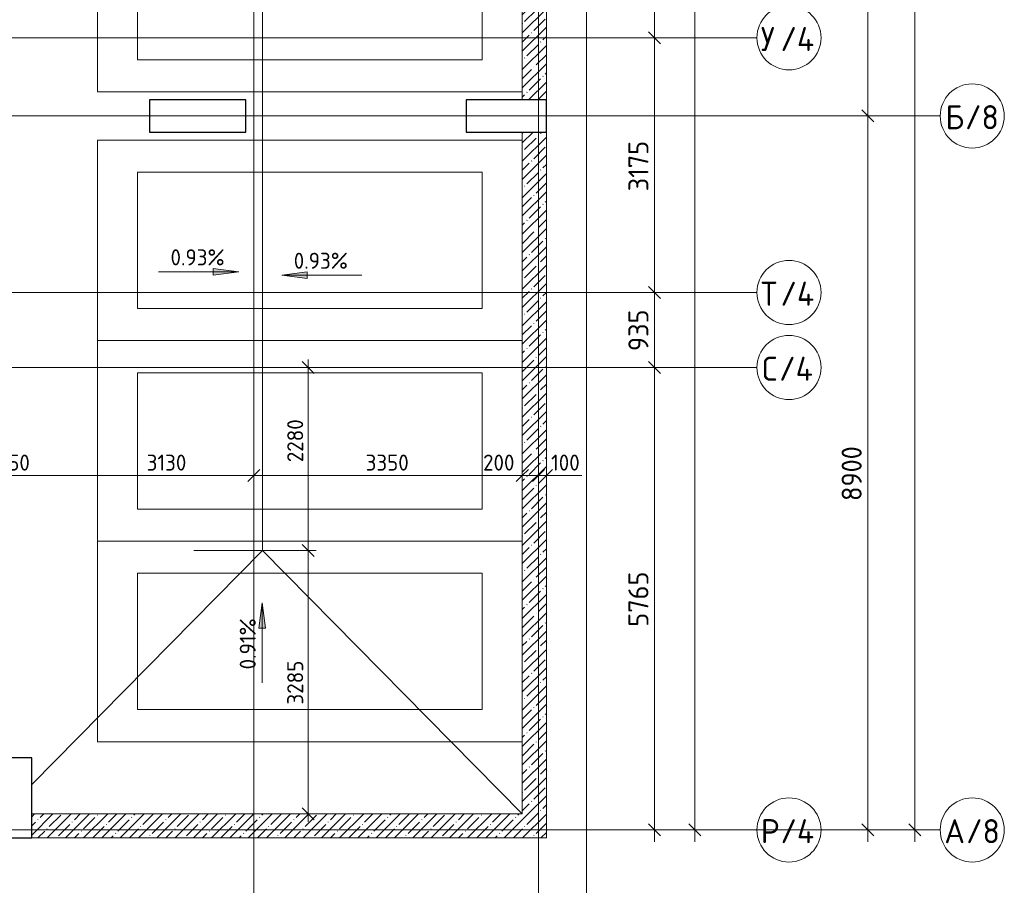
# Model space of a CAD drawing. Header units: millimetres. Extents: x 93132 to 156147, y -10965 to 65044.
# Tile 52 of 58: x 135350 to 147632, y 34510 to 45300. Entities that reach past the tile are written whole.
import ezdxf

# ---------------------------------------------------------------- set-up
doc = ezdxf.new("R2010")
doc.units = ezdxf.units.MM
doc.linetypes.add('4_ Штрихпунктир_ 10 х 2 мм', pattern=[14, 10, -2, 0, -2])
for name, color, linetype, lineweight in [('A-ANNO-DIMS', 7, 'Continuous', 5), ('A-ANNO-DIMS-100', 7, 'Continuous', 5), ('A-FLOR', 7, 'Continuous', 13), ('A-WALL', 7, 'Continuous', 13), ('A-WALL-PATT', 7, 'Continuous', 13), ('C-PRKG', 7, 'Continuous', 13), ('G-ANNO-DIMS', 7, 'Continuous', 5), ('S-COLS', 7, 'Continuous', 25), ('S-GRID', 7, 'Continuous', 5), ('S-GRID-IDEN', 7, 'Continuous', 5)]:
    doc.layers.add(name, color=color, linetype=linetype, lineweight=lineweight)
doc.styles.add('GOST Common_1', font='GOST_Common.ttf', dxfattribs={"height": 300})
doc.styles.add('GOST Common_2', font='GOST_Common.ttf', dxfattribs={"height": 200})
doc.styles.add('GOST Common_3', font='GOST_Common.ttf', dxfattribs={"height": 250})
doc.dimstyles.new('2_5_мм', dxfattribs={"dimscale": 304.8, "dimtxt": 251.428749, "dimasz": 0.492126, "dimexe": 0.492126, "dimexo": 0.492126, "dimgap": 0, "dimtad": 1, "dimdec": 5, "dimrnd": 1e-05, "dimdsep": 46, "dimtxsty": 'GOST Common_3', "dimblk1": 'OBLIQUE', "dimblk2": 'OBLIQUE', "dimsah": 1, "dimcen": 0.09, "dimdle": 0.492126, "dimadec": 5, "dimazin": 2, "dimtfac": 1, "dimtdec": 4, "dimtix": 1, "dimtmove": 0, "dimatfit": 3, "dimfxl": 1, "dimtvp": 1, "dimtolj": 1, "dimtzin": 0, "dimarcsym": 2})
doc.dimstyles.new('2_мм', dxfattribs={"dimscale": 304.8, "dimtxt": 201.142999, "dimasz": 0.492126, "dimexe": 0.328084, "dimexo": 0.492126, "dimgap": 0, "dimtad": 1, "dimdec": 0, "dimdsep": 46, "dimtxsty": 'GOST Common_2', "dimblk1": 'OBLIQUE', "dimblk2": 'OBLIQUE', "dimsah": 1, "dimcen": 0.09, "dimdle": 0.328084, "dimadec": 5, "dimazin": 2, "dimtfac": 1, "dimtdec": 4, "dimtix": 1, "dimtmove": 0, "dimatfit": 3, "dimfxl": 1, "dimtvp": 1, "dimtolj": 1, "dimtzin": 0, "dimarcsym": 2})
doc.dimstyles.new('2_мм_1', dxfattribs={"dimscale": 304.8, "dimtxt": 201.142999, "dimasz": 0.492126, "dimexe": 0.328084, "dimexo": 0.492126, "dimgap": 0, "dimtad": 1, "dimdec": 0, "dimdsep": 46, "dimtxsty": 'GOST Common_2', "dimblk1": 'OBLIQUE', "dimblk2": 'OBLIQUE', "dimsah": 1, "dimcen": 0.09, "dimdle": 0.328084, "dimadec": 5, "dimazin": 2, "dimtfac": 1, "dimtdec": 4, "dimtix": 1, "dimtmove": 1, "dimatfit": 3, "dimfxl": 1, "dimtvp": 1, "dimtolj": 1, "dimtzin": 0, "dimarcsym": 2})
pattern_1 = [(45, (0, 0), (-114.04925, 114.04925), []), (45, (114.05, 0), (-114.04925, 114.04925), [201.612, -40.322, 3.353, -36.97])]

# ---------------------------------------------------------------- blocks, each defined once
blk = doc.blocks.new('АР_Машиноместо - 5300x2500_С-V1--01_Подвал_МП_часть Г')
at = {"layer": 'C-PRKG'}
for p, q in [((2500, 0), (0, 0)), ((0, 0), (0, -5300)), ((2500, 0), (2500, -5300)), ((400, -500), (400, -4800)), ((400, -500), (2100, -500)), ((2100, -500), (2100, -4800)), ((400, -4800), (2100, -4800))]:
    blk.add_line(p, q, dxfattribs=at)
blk = doc.blocks.new('АР_Машиноместо - 5300x2500_С-3113488--01_Подвал_МП_часть Г')
at = {"layer": 'C-PRKG'}
for p, q in [((0, 0), (0, 5300)), ((2500, 0), (2500, 5300)), ((400, 4800), (2100, 4800)), ((400, 500), (400, 4800)), ((2100, 500), (2100, 4800)), ((400, 500), (2100, 500)), ((2500, 0), (0, 0))]:
    blk.add_line(p, q, dxfattribs=at)
blk = doc.blocks.new('Ось сетки - 8_0 мм-31302--01_Подвал_МП_часть Г')
at = {"layer": 'S-GRID-IDEN'}
blk.add_circle((0, 0), 4, dxfattribs=at)
blk = doc.blocks.new('DIMBLOCK58--01_Подвал_МП_часть Г')
at = {"layer": 'A-ANNO-DIMS-100', "transparency": 16777216}
for p, q in [((135090, 39574), (135090, 39718)), ((135140, 39574), (135140, 39718)), ((135090, 39618), (135140, 39618)), ((135090, 39618), (135090, 39574)), ((135107, 39618), (135115, 39618)), ((135486, 39618), (135107, 39618)), ((135140, 39618), (135140, 39574))]:
    blk.add_line(p, q, dxfattribs=at)
at = {"layer": 'A-ANNO-DIMS-100', "lineweight": 25, "transparency": 16777216}
for p, q in [((135090, 39618), (135165, 39693)), ((135140, 39618), (135215, 39693)), ((135090, 39618), (135015, 39543)), ((135140, 39618), (135065, 39543))]:
    blk.add_line(p, q, dxfattribs=at)
at = {"layer": 'A-ANNO-DIMS-100', "color": 0, "transparency": 16777216, "insert": (135207, 39879), "char_height": 200, "width": 335.47, "attachment_point": 1, "line_spacing_factor": 1.022761, "style": 'GOST Common_2'}
blk.add_mtext('50', dxfattribs=at)
blk = doc.blocks.new('_Oblique')
at = {"color": 0, "linetype": 'ByBlock', "lineweight": -2}
blk.add_line((-0.5, -0.5), (0.5, 0.5), dxfattribs=at)
blk = doc.blocks.new('DIMBLOCK59--01_Подвал_МП_часть Г')
at = {"layer": 'A-ANNO-DIMS-100', "transparency": 16777216}
for p, q in [((135140, 39574), (135140, 39718)), ((138270, 39574), (138270, 39718)), ((135140, 39618), (138270, 39618)), ((135140, 39618), (135140, 39574)), ((136834, 39618), (136705, 39618)), ((137456, 39618), (136834, 39618)), ((138270, 39618), (138270, 39574))]:
    blk.add_line(p, q, dxfattribs=at)
at = {"layer": 'A-ANNO-DIMS-100', "lineweight": 25, "transparency": 16777216}
for p, q in [((135140, 39618), (135215, 39693)), ((138270, 39618), (138345, 39693)), ((135140, 39618), (135065, 39543)), ((138270, 39618), (138195, 39543))]:
    blk.add_line(p, q, dxfattribs=at)
at = {"layer": 'A-ANNO-DIMS-100', "color": 0, "transparency": 16777216, "insert": (136934, 39879), "char_height": 200, "width": 625.93, "attachment_point": 1, "line_spacing_factor": 1.022761, "style": 'GOST Common_2'}
blk.add_mtext('3130', dxfattribs=at)
blk = doc.blocks.new('DIMBLOCK60--01_Подвал_МП_часть Г')
at = {"layer": 'A-ANNO-DIMS-100', "transparency": 16777216}
for p, q in [((138270, 39574), (138270, 39718)), ((141620, 39574), (141620, 39718)), ((138270, 39618), (141620, 39618)), ((138270, 39618), (138270, 39574)), ((141620, 39618), (141620, 39574))]:
    blk.add_line(p, q, dxfattribs=at)
at = {"layer": 'A-ANNO-DIMS-100', "lineweight": 25, "transparency": 16777216}
for p, q in [((138270, 39618), (138345, 39693)), ((141620, 39618), (141695, 39693)), ((138270, 39618), (138195, 39543)), ((141620, 39618), (141545, 39543))]:
    blk.add_line(p, q, dxfattribs=at)
at = {"layer": 'A-ANNO-DIMS-100', "color": 0, "transparency": 16777216, "insert": (139665, 39879), "char_height": 200, "width": 670.93, "attachment_point": 1, "line_spacing_factor": 1.022761, "style": 'GOST Common_2'}
blk.add_mtext('3350', dxfattribs=at)
blk = doc.blocks.new('DIMBLOCK61--01_Подвал_МП_часть Г')
at = {"layer": 'A-ANNO-DIMS-100', "transparency": 16777216}
for p, q in [((141620, 39574), (141620, 39718)), ((141820, 39574), (141820, 39718)), ((141130, 39618), (141649, 39618)), ((141620, 39618), (141820, 39618)), ((141620, 39618), (141620, 39574)), ((141649, 39618), (141720, 39618)), ((141820, 39618), (141820, 39574))]:
    blk.add_line(p, q, dxfattribs=at)
at = {"layer": 'A-ANNO-DIMS-100', "lineweight": 25, "transparency": 16777216}
for p, q in [((141620, 39618), (141695, 39693)), ((141820, 39618), (141895, 39693)), ((141620, 39618), (141545, 39543)), ((141820, 39618), (141745, 39543))]:
    blk.add_line(p, q, dxfattribs=at)
at = {"layer": 'A-ANNO-DIMS-100', "color": 0, "transparency": 16777216, "insert": (141130, 39879), "char_height": 200, "width": 503.2, "attachment_point": 1, "line_spacing_factor": 1.022761, "style": 'GOST Common_2'}
blk.add_mtext('200', dxfattribs=at)
blk = doc.blocks.new('DIMBLOCK62--01_Подвал_МП_часть Г')
at = {"layer": 'A-ANNO-DIMS-100', "transparency": 16777216}
for p, q in [((141820, 39574), (141820, 39718)), ((141920, 39574), (141920, 39718)), ((141820, 39618), (142020, 39618)), ((141820, 39618), (141820, 39574)), ((141879, 39618), (141870, 39618)), ((142361, 39618), (141879, 39618)), ((141920, 39618), (141920, 39574))]:
    blk.add_line(p, q, dxfattribs=at)
at = {"layer": 'A-ANNO-DIMS-100', "lineweight": 25, "transparency": 16777216}
for p, q in [((141820, 39618), (141895, 39693)), ((141920, 39618), (141995, 39693)), ((141820, 39618), (141745, 39543)), ((141920, 39618), (141845, 39543))]:
    blk.add_line(p, q, dxfattribs=at)
at = {"layer": 'A-ANNO-DIMS-100', "color": 0, "transparency": 16777216, "insert": (141979, 39879), "char_height": 200, "width": 458.2, "attachment_point": 1, "line_spacing_factor": 1.022761, "style": 'GOST Common_2'}
blk.add_mtext('100', dxfattribs=at)
blk = doc.blocks.new('DIMBLOCK63--01_Подвал_МП_часть Г')
at = {"layer": 'A-ANNO-DIMS-100', "lineweight": 25, "transparency": 16777216}
for p, q in [((138948, 40965), (138873, 41040)), ((138948, 40965), (139023, 40890)), ((138948, 38685), (138873, 38760)), ((138948, 38685), (139023, 38610))]:
    blk.add_line(p, q, dxfattribs=at)
at = {"layer": 'A-ANNO-DIMS-100', "transparency": 16777216}
for p, q in [((138948, 41065), (138948, 38685)), ((138904, 40965), (139048, 40965)), ((138948, 40965), (138904, 40965)), ((138948, 40343), (138948, 39684)), ((138948, 39684), (138948, 39825)), ((137522, 38685), (139048, 38685)), ((138948, 38685), (137522, 38685))]:
    blk.add_line(p, q, dxfattribs=at)
at = {"layer": 'A-ANNO-DIMS-100', "color": 0, "transparency": 16777216, "insert": (138687, 39784), "char_height": 200, "width": 670.93, "attachment_point": 1, "rotation": 90, "line_spacing_factor": 1.022761, "style": 'GOST Common_2'}
blk.add_mtext('2280', dxfattribs=at)
blk = doc.blocks.new('DIMBLOCK64--01_Подвал_МП_часть Г')
at = {"layer": 'A-ANNO-DIMS-100', "lineweight": 25, "transparency": 16777216}
for p, q in [((138948, 38685), (138873, 38760)), ((138948, 38685), (139023, 38610)), ((138948, 35400), (138873, 35475)), ((138948, 35400), (139023, 35325))]:
    blk.add_line(p, q, dxfattribs=at)
at = {"layer": 'A-ANNO-DIMS-100', "transparency": 16777216}
for p, q in [((137522, 38685), (139048, 38685)), ((138948, 38685), (137522, 38685)), ((138948, 38685), (138948, 35300)), ((138904, 35400), (139048, 35400)), ((138948, 35400), (138904, 35400))]:
    blk.add_line(p, q, dxfattribs=at)
at = {"layer": 'A-ANNO-DIMS-100', "color": 0, "transparency": 16777216, "insert": (138687, 36763), "char_height": 200, "width": 670.93, "attachment_point": 1, "rotation": 90, "line_spacing_factor": 1.022761, "style": 'GOST Common_2'}
blk.add_mtext('3285', dxfattribs=at)
blk = doc.blocks.new('DIMBLOCK96--01_Подвал_МП_часть Г')
at = {"layer": 'A-ANNO-DIMS-100', "lineweight": 25, "transparency": 16777216}
for p, q in [((143270, 40965), (143195, 41040)), ((143270, 40965), (143345, 40890)), ((143270, 35200), (143195, 35275)), ((143270, 35200), (143345, 35125))]:
    blk.add_line(p, q, dxfattribs=at)
at = {"layer": 'A-ANNO-DIMS-100', "transparency": 16777216}
for p, q in [((143314, 40965), (143120, 40965)), ((143270, 35050), (143270, 40965)), ((143270, 40965), (143314, 40965)), ((143314, 35200), (143120, 35200)), ((143270, 35200), (143314, 35200))]:
    blk.add_line(p, q, dxfattribs=at)
at = {"layer": 'A-ANNO-DIMS-100', "color": 0, "transparency": 16777216, "insert": (142943, 37733), "char_height": 250, "width": 838.66, "attachment_point": 1, "rotation": 90, "line_spacing_factor": 1.022761, "style": 'GOST Common_3'}
blk.add_mtext('5765', dxfattribs=at)
blk = doc.blocks.new('DIMBLOCK97--01_Подвал_МП_часть Г')
at = {"layer": 'A-ANNO-DIMS-100', "transparency": 16777216}
for p, q in [((143314, 41900), (143120, 41900)), ((143270, 40965), (143270, 41900)), ((143270, 41900), (143314, 41900)), ((143314, 40965), (143120, 40965)), ((143270, 40965), (143314, 40965))]:
    blk.add_line(p, q, dxfattribs=at)
at = {"layer": 'A-ANNO-DIMS-100', "lineweight": 25, "transparency": 16777216}
for p, q in [((143270, 41900), (143195, 41975)), ((143270, 41900), (143345, 41825)), ((143270, 40965), (143195, 41040)), ((143270, 40965), (143345, 40890))]:
    blk.add_line(p, q, dxfattribs=at)
at = {"layer": 'A-ANNO-DIMS-100', "color": 0, "transparency": 16777216, "insert": (142943, 41170), "char_height": 250, "width": 629, "attachment_point": 1, "rotation": 90, "line_spacing_factor": 1.022761, "style": 'GOST Common_3'}
blk.add_mtext('935', dxfattribs=at)
blk = doc.blocks.new('DIMBLOCK98--01_Подвал_МП_часть Г')
at = {"layer": 'A-ANNO-DIMS-100', "lineweight": 25, "transparency": 16777216}
for p, q in [((143270, 45075), (143195, 45150)), ((143270, 45075), (143345, 45000)), ((143270, 41900), (143195, 41975)), ((143270, 41900), (143345, 41825))]:
    blk.add_line(p, q, dxfattribs=at)
at = {"layer": 'A-ANNO-DIMS-100', "transparency": 16777216}
for p, q in [((143314, 45075), (143120, 45075)), ((143270, 41900), (143270, 45075)), ((143270, 45075), (143314, 45075)), ((143314, 41900), (143120, 41900)), ((143270, 41900), (143314, 41900))]:
    blk.add_line(p, q, dxfattribs=at)
at = {"layer": 'A-ANNO-DIMS-100', "color": 0, "transparency": 16777216, "insert": (142943, 43161), "char_height": 250, "width": 782.41, "attachment_point": 1, "rotation": 90, "line_spacing_factor": 1.022761, "style": 'GOST Common_3'}
blk.add_mtext('3175', dxfattribs=at)
blk = doc.blocks.new('DIMBLOCK99--01_Подвал_МП_часть Г')
at = {"layer": 'A-ANNO-DIMS-100', "lineweight": 25, "transparency": 16777216}
for p, q in [((143270, 48600), (143195, 48675)), ((143270, 48600), (143345, 48525)), ((143270, 45075), (143195, 45150)), ((143270, 45075), (143345, 45000))]:
    blk.add_line(p, q, dxfattribs=at)
at = {"layer": 'A-ANNO-DIMS-100', "transparency": 16777216}
for p, q in [((143314, 48600), (143120, 48600)), ((143270, 45075), (143270, 48600)), ((143270, 48600), (143314, 48600)), ((143314, 45075), (143120, 45075)), ((143270, 45075), (143314, 45075))]:
    blk.add_line(p, q, dxfattribs=at)
at = {"layer": 'A-ANNO-DIMS-100', "color": 0, "transparency": 16777216, "insert": (142943, 46488), "char_height": 250, "width": 838.66, "attachment_point": 1, "rotation": 90, "line_spacing_factor": 1.022761, "style": 'GOST Common_3'}
blk.add_mtext('3525', dxfattribs=at)
blk = doc.blocks.new('DIMBLOCK103--01_Подвал_МП_часть Г')
at = {"layer": 'A-ANNO-DIMS-100', "transparency": 16777216}
for p, q in [((143770, 35050), (143770, 60100)), ((143814, 59950), (143620, 59950)), ((143770, 59950), (143814, 59950)), ((143814, 35200), (143620, 35200)), ((143770, 35200), (143814, 35200))]:
    blk.add_line(p, q, dxfattribs=at)
at = {"layer": 'A-ANNO-DIMS-100', "lineweight": 25, "transparency": 16777216}
for p, q in [((143770, 59950), (143695, 60025)), ((143770, 59950), (143845, 59875)), ((143770, 35200), (143695, 35275)), ((143770, 35200), (143845, 35125))]:
    blk.add_line(p, q, dxfattribs=at)
at = {"layer": 'A-ANNO-DIMS-100', "color": 0, "transparency": 16777216, "insert": (143443, 47125), "char_height": 250, "width": 1079.01, "attachment_point": 1, "rotation": 90, "line_spacing_factor": 1.022761, "style": 'GOST Common_3'}
blk.add_mtext('24750', dxfattribs=at)
blk = doc.blocks.new('DIMBLOCK104--01_Подвал_МП_часть Г')
at = {"layer": 'A-ANNO-DIMS-100', "transparency": 16777216}
for p, q in [((145974, 44100), (145780, 44100)), ((145930, 35050), (145930, 44100)), ((145930, 44100), (145974, 44100)), ((145974, 35200), (145780, 35200)), ((145930, 35200), (145974, 35200))]:
    blk.add_line(p, q, dxfattribs=at)
at = {"layer": 'A-ANNO-DIMS-100', "lineweight": 25, "transparency": 16777216}
for p, q in [((145930, 44100), (145855, 44175)), ((145930, 44100), (146005, 44025)), ((145930, 35200), (145855, 35275)), ((145930, 35200), (146005, 35125))]:
    blk.add_line(p, q, dxfattribs=at)
at = {"layer": 'A-ANNO-DIMS-100', "color": 0, "transparency": 16777216, "insert": (145603, 39301), "char_height": 250, "width": 838.66, "attachment_point": 1, "rotation": 90, "line_spacing_factor": 1.022761, "style": 'GOST Common_3'}
blk.add_mtext('8900', dxfattribs=at)
blk = doc.blocks.new('DIMBLOCK105--01_Подвал_МП_часть Г')
at = {"layer": 'A-ANNO-DIMS-100', "transparency": 16777216}
for p, q in [((145974, 52200), (145780, 52200)), ((145930, 44100), (145930, 52200)), ((145930, 52200), (145974, 52200)), ((145974, 44100), (145780, 44100)), ((145930, 44100), (145974, 44100))]:
    blk.add_line(p, q, dxfattribs=at)
at = {"layer": 'A-ANNO-DIMS-100', "lineweight": 25, "transparency": 16777216}
for p, q in [((145930, 52200), (145855, 52275)), ((145930, 52200), (146005, 52125)), ((145930, 44100), (145855, 44175)), ((145930, 44100), (146005, 44025))]:
    blk.add_line(p, q, dxfattribs=at)
at = {"layer": 'A-ANNO-DIMS-100', "color": 0, "transparency": 16777216, "insert": (145603, 47824), "char_height": 250, "width": 782.41, "attachment_point": 1, "rotation": 90, "line_spacing_factor": 1.022761, "style": 'GOST Common_3'}
blk.add_mtext('8100', dxfattribs=at)
blk = doc.blocks.new('DIMBLOCK107--01_Подвал_МП_часть Г')
at = {"layer": 'A-ANNO-DIMS-100', "lineweight": 25, "transparency": 16777216}
for p, q in [((146515, 60400), (146440, 60475)), ((146515, 60400), (146590, 60325)), ((146515, 35200), (146440, 35275)), ((146515, 35200), (146590, 35125))]:
    blk.add_line(p, q, dxfattribs=at)
at = {"layer": 'A-ANNO-DIMS-100', "transparency": 16777216}
for p, q in [((146515, 35050), (146515, 60550)), ((146559, 60400), (146365, 60400)), ((146515, 60400), (146559, 60400)), ((146559, 35200), (146365, 35200)), ((146515, 35200), (146559, 35200))]:
    blk.add_line(p, q, dxfattribs=at)
at = {"layer": 'A-ANNO-DIMS-100', "color": 0, "transparency": 16777216, "insert": (146188, 47363), "char_height": 250, "width": 1048.33, "attachment_point": 1, "rotation": 90, "line_spacing_factor": 1.022761, "style": 'GOST Common_3'}
blk.add_mtext('25200', dxfattribs=at)

msp = doc.modelspace()

# ---------------------------------------------------------------- hatches: boundary and pattern name
at = {"layer": 'A-WALL-PATT', "lineweight": 5}
h = msp.add_hatch(dxfattribs=at)
h.set_pattern_fill('FP_1', color=256, style=0, pattern_type=2)
h.set_pattern_definition(pattern_1)
h.paths.add_polyline_path([(141920, 44300), (141920, 52000), (141620, 52000), (141620, 44300)])
h = msp.add_hatch(dxfattribs=at)
h.set_pattern_fill('FP_1', color=256, style=0, pattern_type=2)
h.set_pattern_definition(pattern_1)
h.paths.add_polyline_path([(141920, 35400), (141920, 43900), (141620, 43900), (141620, 35400)])
h = msp.add_hatch(dxfattribs=at)
h.set_pattern_fill('FP_1', color=256, style=0, pattern_type=2)
h.set_pattern_definition(pattern_1)
h.paths.add_polyline_path([(141920, 35100), (141920, 35400), (135500, 35400), (135500, 35100)])
at = {"layer": 'G-ANNO-DIMS'}
for points in [[(138082.113519, 42156.333755), (137764.613519, 42198.133423), (137764.613519, 42114.534087)], [(138619.576637, 42113.80644), (138937.076637, 42072.006772), (138937.076637, 42155.606108)], [(138376.336722, 38032.281125), (138334.537054, 37714.781125), (138418.13639, 37714.781125)], [(138376.336722, 38032.281125), (138334.537054, 37714.781125), (138418.13639, 37714.781125)]]:
    msp.add_hatch(color=256, dxfattribs=at).paths.add_polyline_path(points)

# ---------------------------------------------------------------- linework, layer by layer
at = {"layer": 'A-FLOR'}
for p, q in [((138380, 49325), (138380, 38685)), ((135500, 35765), (138380, 38685)), ((138380, 38685), (141620, 35400))]:
    msp.add_line(p, q, dxfattribs=at)
at = {"layer": 'A-WALL'}
for p, q in [((141620, 52000), (141620, 44300)), ((141920, 44300), (141920, 52000)), ((141620, 44300), (141920, 44300)), ((141920, 43900), (141620, 43900)), ((141620, 43900), (141620, 35400)), ((141920, 35100), (141920, 43900)), ((141620, 35400), (135500, 35400)), ((135500, 35400), (135500, 35100)), ((135500, 35100), (141920, 35100))]:
    msp.add_line(p, q, dxfattribs=at)
at = {"layer": 'G-ANNO-DIMS'}
for p, q in [((137082.113519, 42156.333755), (138082.113519, 42156.333755)), ((138082.113519, 42156.333755), (137764.613519, 42198.133423)), ((137764.613519, 42198.133423), (137764.613519, 42114.534087)), ((137764.613519, 42114.534087), (138082.113519, 42156.333755)), ((138937.076637, 42155.606108), (138619.576637, 42113.80644)), ((138937.076637, 42072.006772), (138937.076637, 42155.606108)), ((138619.576637, 42113.80644), (138937.076637, 42072.006772)), ((139619.576637, 42113.80644), (138619.576637, 42113.80644)), ((138376.336722, 38032.281125), (138334.537054, 37714.781125)), ((138376.336722, 38032.281125), (138334.537054, 37714.781125)), ((138418.13639, 37714.781125), (138376.336722, 38032.281125)), ((138376.336722, 37032.281125), (138376.336722, 38032.281125)), ((138418.13639, 37714.781125), (138376.336722, 38032.281125)), ((138376.336722, 37032.281125), (138376.336722, 38032.281125)), ((138334.537054, 37714.781125), (138418.13639, 37714.781125)), ((138334.537054, 37714.781125), (138418.13639, 37714.781125))]:
    msp.add_line(p, q, dxfattribs=at)
at = {"layer": 'S-COLS'}
for p, q in [((138170, 44300), (136970, 44300)), ((136970, 44300), (136970, 43900)), ((138170, 43900), (138170, 44300)), ((141920, 44300), (140920, 44300)), ((140920, 44300), (140920, 43900)), ((141920, 43900), (141920, 44300)), ((136970, 43900), (138170, 43900)), ((140920, 43900), (141920, 43900)), ((135500, 36100), (135100, 36100)), ((135500, 35100), (135500, 36100)), ((135100, 35100), (135500, 35100))]:
    msp.add_line(p, q, dxfattribs=at)
at = {"layer": 'S-GRID', "linetype": '4_ Штрихпунктир_ 10 х 2 мм'}
for p, q in [((138270, 33200), (138270, 63183.748364)), ((141820, 33200), (141820, 63183.748364)), ((142420, 33200), (142420, 63183.748364)), ((144546.401273, 45075), (111069.614367, 45075)), ((146832.347903, 44100), (110269.614367, 44100)), ((144546.401273, 41900), (106743.881376, 41900)), ((144546.401273, 40965), (111069.614367, 40965)), ((144546.401273, 35200), (94908.239269, 35200)), ((146832.347903, 35200), (94908.239269, 35200)), ((144546.401273, 35200), (104974.772979, 35200))]:
    msp.add_line(p, q, dxfattribs=at)

# ---------------------------------------------------------------- block references
at = {"layer": 'C-PRKG'}
for name, p, rotation in [('АР_Машиноместо - 5300x2500_С-V1--01_Подвал_МП_часть Г', (136320, 44400), 90.0000000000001), ('АР_Машиноместо - 5300x2500_С-3113488--01_Подвал_МП_часть Г', (136320, 43800), 270.0000000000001), ('АР_Машиноместо - 5300x2500_С-3113488--01_Подвал_МП_часть Г', (136320, 41300), 270.0000000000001), ('АР_Машиноместо - 5300x2500_С-3113488--01_Подвал_МП_часть Г', (136320, 38800), 270.0000000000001)]:
    msp.add_blockref(name, p, dxfattribs=dict(at, rotation=rotation))
at = {"layer": 'S-GRID-IDEN', "xscale": 99.99999999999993, "yscale": 99.99999999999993, "zscale": 99.99999999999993}
for p, rotation in [((144946.401273, 45075), 89.99999999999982), ((147232.347903, 44100), 89.99999999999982), ((144946.401273, 41900), 89.99999999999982), ((144946.401273, 40965), 89.99999999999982), ((144946.401273, 35200), 89.9999999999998), ((147232.347903, 35200), 89.99999999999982)]:
    msp.add_blockref('Ось сетки - 8_0 мм-31302--01_Подвал_МП_часть Г', p, dxfattribs=dict(at, rotation=rotation))

# ---------------------------------------------------------------- texts
at = {"layer": 'G-ANNO-DIMS', "char_height": 200, "width": 842.35343804, "attachment_point": 1, "line_spacing_factor": 1.022761, "style": 'GOST Common_2'}
for insert in [(137231.13292, 42437.699416), (138768.596038, 42395.172101)]:
    msp.add_mtext('0.93%', dxfattribs=dict(at, insert=insert))
at = {"layer": 'G-ANNO-DIMS', "insert": (138094.971062, 37201.414027), "char_height": 200, "width": 794.08103471, "attachment_point": 1, "rotation": 90, "line_spacing_factor": 1.022761, "style": 'GOST Common_2'}
msp.add_mtext('0.91%', dxfattribs=at)
msp.add_mtext('0.91%', dxfattribs=at)
at = {"layer": 'S-GRID-IDEN', "char_height": 300, "attachment_point": 1, "style": 'GOST Common_1'}
for s, insert, width in [('\\fGOST Common|b0|i0|c204|p34|;У', (144594.980791, 45209.544597), 296.624375), ('/4', (144839.720375, 45209.544597), 553.164375), ('\\fGOST Common|b0|i0|c204|p34|;Б', (146897.427421, 44234.544597), 296.624375), ('/8', (147142.167004, 44234.544597), 513.08), ('\\fGOST Common|b0|i0|c204|p34|;Т', (144594.980791, 42034.544597), 296.624375), ('/4', (144839.720375, 42034.544597), 553.164375), ('\\fGOST Common|b0|i0|c204|p34|;С', (144611.480791, 41099.544597), 256.54), ('/4', (144823.147458, 41099.544597), 553.164375), ('\\fGOST Common|b0|i0|c204|p34|;Р', (144594.980791, 35334.544597), 296.624375), ('/4', (144839.720375, 35334.544597), 553.164375), ('\\fGOST Common|b0|i0|c204|p34|;А', (146884.427421, 35334.544597), 328.691875), ('/8', (147155.625337, 35334.544597), 513.08)]:
    msp.add_mtext(s, dxfattribs=dict(at, insert=insert, width=width))

# ---------------------------------------------------------------- dimensions: what is measured, and where the dimension line sits
at = {"layer": 'A-ANNO-DIMS'}
for base, p1, p2, dimstyle, override, picture, middle in [((146515.1467801, 60400.0000000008), (146409.0807629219, 35200.0000000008), (146409.0807629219, 60400.0000000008), '2_5_мм', {"dimpost": '<>', "dimfxl": 25200}, 'DIMBLOCK107--01_Подвал_МП_часть Г', (146390.1467801, 47800.0000000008)), ((143769.7714460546, 59950.0000000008), (143663.7054288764, 35200.0000000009), (143663.7054288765, 59950.0000000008), '2_5_мм', {"dimpost": '<>', "dimfxl": 24750}, 'DIMBLOCK103--01_Подвал_МП_часть Г', (143644.7714460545, 47575.0000000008)), ((145930.0213790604, 52200.0000000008), (145823.9553618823, 44100.0000000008), (145823.9553618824, 52200.0000000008), '2_5_мм', {"dimpost": '<>', "dimfxl": 8100}, 'DIMBLOCK105--01_Подвал_МП_часть Г', (145805.0213790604, 48150.0000000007)), ((143269.771446, 48600), (143163.705429, 45075), (143163.705429, 48600), '2_5_мм', {"dimpost": '<>', "dimfxl": 3525}, 'DIMBLOCK99--01_Подвал_МП_часть Г', (143144.771446, 46837.5)), ((143269.771446, 45075), (143163.705429, 41900), (143163.705429, 45075), '2_5_мм', {"dimpost": '<>', "dimfxl": 3175}, 'DIMBLOCK98--01_Подвал_МП_часть Г', (143144.771446, 43487.5)), ((145930.0213790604, 44100.0000000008), (145823.9553618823, 35200.0000000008), (145823.9553618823, 44100.0000000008), '2_5_мм', {"dimpost": '<>', "dimfxl": 8900}, 'DIMBLOCK104--01_Подвал_МП_часть Г', (145805.0213790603, 39650.0000000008)), ((143269.771446, 41900), (143163.705429, 40965), (143163.705429, 41900), '2_5_мм', {"dimpost": '<>', "dimfxl": 935}, 'DIMBLOCK97--01_Подвал_МП_часть Г', (143144.771446, 41432.5)), ((143269.7714460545, 40965.0000000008), (143163.7054288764, 35200.0000000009), (143163.7054288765, 40965.0000000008), '2_5_мм', {"dimpost": '<>', "dimfxl": 5765}, 'DIMBLOCK96--01_Подвал_МП_часть Г', (143144.7714460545, 38082.5000000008)), ((138948.12121, 35400), (137371.885145, 38685), (139054.187227, 35400), '2_мм', {"dimpost": '<>', "dimfxl": 3690.713386}, 'DIMBLOCK64--01_Подвал_МП_часть Г', (138848.12121, 37042.5))]:
    dim = msp.add_linear_dim(base=base, p1=p1, p2=p2, angle=90, dimstyle=dimstyle, override=override, dxfattribs=at)
    dim.commit()
    dim.dimension.update_dxf_attribs({"geometry": picture, "text_midpoint": middle})
dim = msp.add_linear_dim(base=(138948.12121, 38685), p1=(139054.187227, 40965), p2=(137371.885145, 38685), angle=90, dimstyle='2_мм_1', override={"dimpost": '<>', "dimfxl": 2833.467892}, dxfattribs=at)
dim.commit()
dim.dimension.update_dxf_attribs({"geometry": 'DIMBLOCK63--01_Подвал_МП_часть Г', "text_midpoint": (138820.088883, 40119.11167), "dimtype": 160, "text_rotation": 90})
for base, p1, p2, override, picture, middle in [((135140, 39618.042357), (135090, 39724.108375), (135140, 39724.108375), {"dimpost": '<>', "dimfxl": 50}, 'DIMBLOCK58--01_Подвал_МП_часть Г', (135374.389745, 39746.074685)), ((138270, 39618.042357), (135140, 39724.108375), (138270, 39724.108375), {"dimpost": '<>', "dimfxl": 3130}, 'DIMBLOCK59--01_Подвал_МП_часть Г', (137247.196461, 39746.074685)), ((141820, 39618.042357), (141620, 39724.108375), (141820, 39724.108375), {"dimpost": '<>', "dimfxl": 200}, 'DIMBLOCK61--01_Подвал_МП_часть Г', (141381.726236, 39746.074685)), ((141920, 39618.042357), (141820, 39724.108375), (141920, 39724.108375), {"dimpost": '<>', "dimfxl": 100}, 'DIMBLOCK62--01_Подвал_МП_часть Г', (142208.070516, 39746.074685))]:
    dim = msp.add_linear_dim(base=base, p1=p1, p2=p2, dimstyle='2_мм_1', override=override, dxfattribs=at)
    dim.commit()
    dim.dimension.update_dxf_attribs({"geometry": picture, "text_midpoint": middle, "dimtype": 160})
dim = msp.add_linear_dim(base=(141620, 39618.042357), p1=(138270, 39724.108375), p2=(141620, 39724.108375), dimstyle='2_мм', override={"dimpost": '<>', "dimfxl": 3350}, dxfattribs=at)
dim.commit()
dim.dimension.update_dxf_attribs({"geometry": 'DIMBLOCK60--01_Подвал_МП_часть Г', "text_midpoint": (139945, 39718.042357)})

doc.saveas('drawing.dxf')
